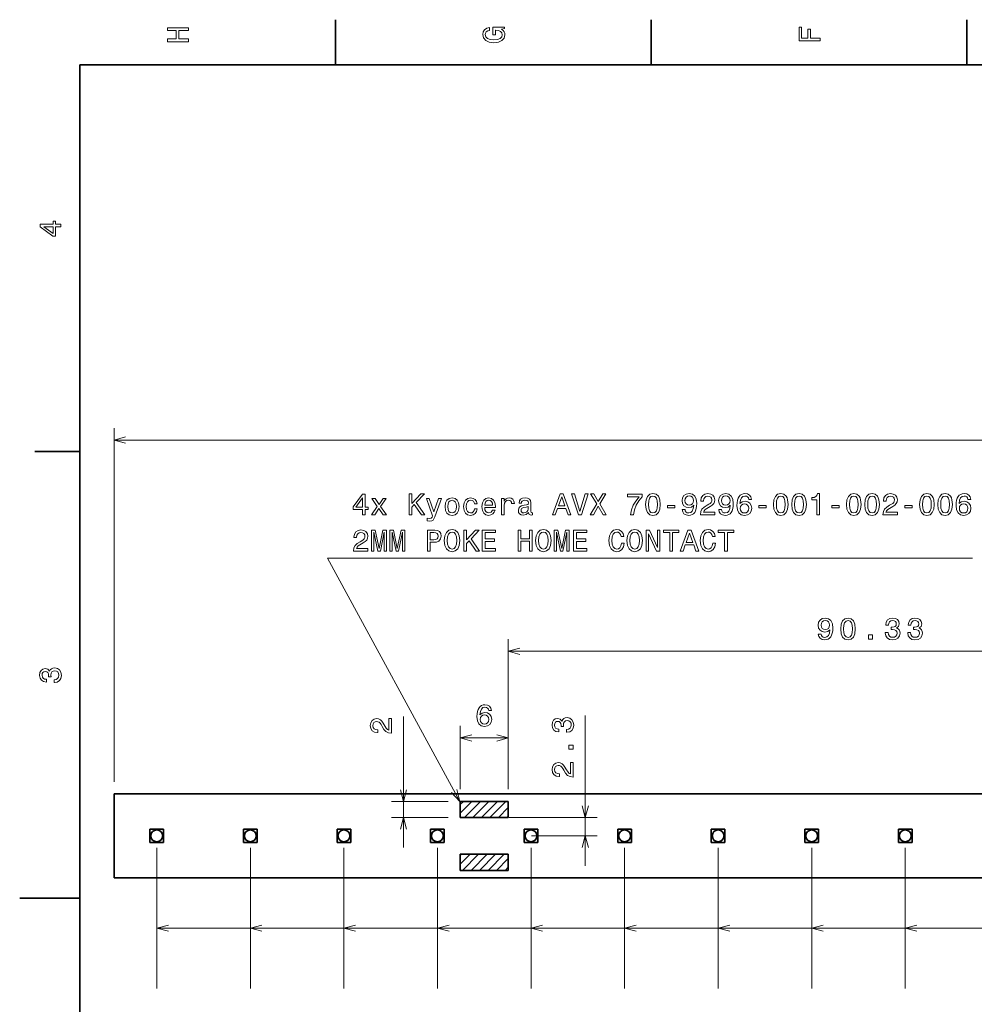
# Model space of a CAD drawing. Extents: x 0 to 420, y 0 to 297.
# Tile 2 of 16: x 0 to 159, y 131 to 294. Entities that reach past the tile are written whole.
import ezdxf

# ---------------------------------------------------------------- set-up
doc = ezdxf.new("R2010")
doc.units = 0

msp = doc.modelspace()

# ---------------------------------------------------------------- linework, layer by layer
at = {"color": 7, "lineweight": 35}
for p, q in [((52.5, 287), (52.5, 294.5)), ((105, 287), (105, 294.5)), ((157.5, 287), (157.5, 294.5)), ((410, 287), (10, 287)), ((10, 287), (10, 10)), ((10, 222.699997), (2.5, 222.699997)), ((387.682922, 165.842682), (15.68292, 165.842682)), ((15.68292, 151.842682), (15.68292, 165.842682)), ((73.239586, 161.909348), (73.239586, 164.576019)), ((73.239586, 164.576019), (81.239586, 164.576019)), ((81.239586, 164.576019), (81.239586, 161.909348)), ((81.239586, 161.909348), (73.239586, 161.909348)), ((21.660254, 159.976013), (23.92692, 159.976013)), ((21.660254, 157.709351), (21.660254, 159.976013)), ((23.92692, 159.976013), (23.92692, 157.709351)), ((37.215813, 159.976013), (39.482483, 159.976013)), ((37.215813, 157.709351), (37.215813, 159.976013)), ((39.482483, 159.976013), (39.482483, 157.709351)), ((52.771374, 159.976013), (55.03804, 159.976013)), ((52.771374, 157.709351), (52.771374, 159.976013)), ((55.03804, 159.976013), (55.03804, 157.709351)), ((68.326935, 159.976013), (70.593597, 159.976013)), ((68.326935, 157.709351), (68.326935, 159.976013)), ((70.593597, 159.976013), (70.593597, 157.709351)), ((83.882492, 159.976013), (86.149162, 159.976013)), ((83.882492, 157.709351), (83.882492, 159.976013)), ((86.149162, 159.976013), (86.149162, 157.709351)), ((99.438057, 159.976013), (101.70472, 159.976013)), ((99.438057, 157.709351), (99.438057, 159.976013)), ((101.70472, 159.976013), (101.70472, 157.709351)), ((114.993614, 159.976013), (117.260284, 159.976013)), ((114.993614, 157.709351), (114.993614, 159.976013)), ((117.260284, 159.976013), (117.260284, 157.709351)), ((130.549164, 159.976013), (132.815857, 159.976013)), ((130.549164, 157.709351), (130.549164, 159.976013)), ((132.815857, 159.976013), (132.815857, 157.709351)), ((146.104736, 159.976013), (148.371399, 159.976013)), ((146.104736, 157.709351), (146.104736, 159.976013)), ((148.371399, 159.976013), (148.371399, 157.709351)), ((23.92692, 157.709351), (21.660254, 157.709351)), ((39.482483, 157.709351), (37.215813, 157.709351)), ((55.03804, 157.709351), (52.771374, 157.709351)), ((70.593597, 157.709351), (68.326935, 157.709351)), ((86.149162, 157.709351), (83.882492, 157.709351)), ((101.70472, 157.709351), (99.438057, 157.709351)), ((117.260284, 157.709351), (114.993614, 157.709351)), ((132.815857, 157.709351), (130.549164, 157.709351)), ((148.371399, 157.709351), (146.104736, 157.709351)), ((81.239586, 155.776016), (73.239586, 155.776016)), ((73.239586, 153.109344), (73.239586, 155.776016)), ((81.239586, 155.776016), (81.239586, 153.109344)), ((73.239586, 153.109344), (81.239586, 153.109344)), ((387.682922, 151.842682), (15.68292, 151.842682)), ((10, 148.5), (0, 148.5))]:
    msp.add_line(p, q, dxfattribs=at)
at = {"color": 7, "lineweight": 13}
for p, q in [((15.68292, 167.842682), (15.68292, 226.621323)), ((15.68292, 224.621323), (387.682922, 224.621323)), ((81.239586, 166.576019), (81.239586, 191.516296)), ((81.239586, 189.516296), (201.682922, 189.516296)), ((63.82045, 156.909348), (63.82045, 178.672287)), ((94.033279, 153.842682), (94.033279, 178.838806)), ((73.239586, 166.576019), (73.239586, 177.115997)), ((81.239586, 166.576019), (81.239586, 177.115997)), ((73.239586, 175.115997), (81.239586, 175.115997)), ((71.239586, 164.576019), (61.82045, 164.576019)), ((73.239586, 162.619629), (75.195969, 164.576019)), ((73.239586, 164.033844), (73.781754, 164.576019)), ((73.943512, 161.909348), (76.610184, 164.576019)), ((75.357727, 161.909348), (78.024399, 164.576019)), ((76.771942, 161.909348), (79.438606, 164.576019)), ((78.186157, 161.909348), (80.852821, 164.576019)), ((79.600372, 161.909348), (81.239586, 163.548569)), ((81.014587, 161.909348), (81.239586, 162.134354)), ((71.239586, 161.909348), (61.82045, 161.909348)), ((81.330467, 161.909348), (96.033279, 161.909348)), ((85.106705, 158.842682), (96.033279, 158.842682)), ((22.793587, 156.842682), (22.793587, 133.489853)), ((38.349148, 156.842682), (38.349148, 133.489853)), ((53.904709, 156.842682), (53.904709, 133.489853)), ((69.460266, 156.842682), (69.460266, 133.489853)), ((73.239586, 154.134354), (74.881248, 155.776016)), ((73.239586, 155.548569), (73.467033, 155.776016)), ((73.628799, 153.109344), (76.295464, 155.776016)), ((75.043015, 153.109344), (77.709679, 155.776016)), ((76.457222, 153.109344), (79.123886, 155.776016)), ((77.871437, 153.109344), (80.538101, 155.776016)), ((85.015823, 156.842682), (85.015823, 133.489853)), ((100.571388, 156.842682), (100.571388, 133.489853)), ((116.126953, 156.842682), (116.126953, 133.489853)), ((131.682495, 156.842682), (131.682495, 133.489853)), ((147.238068, 156.842682), (147.238068, 133.489853)), ((79.285652, 153.109344), (81.239586, 155.063278)), ((80.69986, 153.109344), (81.239586, 153.649078)), ((22.793587, 143.489853), (200.182922, 143.489853)), ((38.349148, 143.489853), (200.182922, 143.489853)), ((53.904709, 143.489853), (200.182922, 143.489853)), ((69.460266, 143.489853), (200.182922, 143.489853)), ((85.015823, 143.489853), (200.182922, 143.489853)), ((100.571388, 143.489853), (200.182922, 143.489853)), ((116.126953, 143.489853), (200.182922, 143.489853)), ((131.682495, 143.489853), (200.182922, 143.489853)), ((147.238068, 143.489853), (200.182922, 143.489853))]:
    msp.add_line(p, q, dxfattribs=at)
for points in [[(28.083214, 290.829987), (28.083214, 291.299011), (26.439121, 291.299011), (26.439121, 292.701019), (28.083214, 292.701019), (28.083214, 293.164978), (24.583214, 293.164978), (24.583214, 292.701019), (26.010447, 292.701019), (26.010447, 291.299011), (24.583214, 291.299011), (24.583214, 290.829987)], [(80.114197, 292.922913), (80.583214, 293.008667), (80.583214, 293.260803), (78.692001, 293.260803), (78.692001, 291.984863), (79.120682, 291.984863), (79.120682, 292.771606), (79.15094, 292.771606), (79.614914, 292.71109), (79.957855, 292.549713), (80.174713, 292.302612), (80.245316, 291.994965), (80.154541, 291.652039), (79.882202, 291.384735), (79.433357, 291.213257), (78.818085, 291.15274), (78.207855, 291.208221), (77.759003, 291.3797), (77.486671, 291.652039), (77.390854, 292.020172), (77.441284, 292.272339), (77.582497, 292.479126), (77.819527, 292.630402), (78.137245, 292.716156), (78.137245, 293.215424), (77.653099, 293.08429), (77.289986, 292.837189), (77.068085, 292.489197), (76.987396, 292.050446), (77.113472, 291.475525), (77.481628, 291.041779), (78.0616, 290.764404), (78.833214, 290.668579), (79.609871, 290.764404), (80.189842, 291.041779), (80.557999, 291.450287), (80.679039, 291.964691), (80.638687, 292.252167), (80.537827, 292.509369), (80.361313, 292.731262)], [(133.083206, 290.966156), (133.083206, 291.43515), (131.474411, 291.43515), (131.474411, 292.907776), (131.055832, 292.907776), (131.055832, 291.43515), (130.006836, 291.43515), (130.006836, 293.245697), (129.583206, 293.245697), (129.583206, 290.966156)], [(6.833213, 260.077362), (6.833213, 260.53125), (5.965778, 260.53125), (5.965778, 261.030548), (5.56232, 261.030548), (5.56232, 260.53125), (3.408862, 260.53125), (3.408862, 260.072327), (5.521974, 258.539185), (5.965778, 258.539185), (5.965778, 260.077362)], [(5.56232, 258.96283), (3.993876, 260.077362), (5.56232, 260.077362)], [(56.994709, 212.210999), (57.448601, 212.210999), (57.448601, 213.07843), (57.94788, 213.07843), (57.94788, 213.481888), (57.448601, 213.481888), (57.448601, 215.635345), (56.989666, 215.635345), (55.456528, 213.522232), (55.456528, 213.07843), (56.994709, 213.07843)], [(55.880157, 213.481888), (56.994709, 215.050339), (56.994709, 213.481888)], [(59.032173, 212.210999), (59.728142, 213.26503), (60.444279, 212.210999), (60.978859, 212.210999), (60.010559, 213.607971), (60.923386, 214.919205), (60.408978, 214.919205), (59.748314, 213.935776), (59.08765, 214.919205), (58.563156, 214.919205), (59.46085, 213.602936), (58.512722, 212.210999)], [(64.731018, 212.210999), (65.195, 212.210999), (65.195, 213.45668), (65.608543, 213.900482), (66.783615, 212.210999), (67.348457, 212.210999), (65.936356, 214.238373), (67.308113, 215.710999), (66.692841, 215.710999), (65.195, 214.092117), (65.195, 215.710999), (64.731018, 215.710999)], [(69.638084, 214.919205), (68.861427, 212.690109), (68.099899, 214.919205), (67.615746, 214.919205), (68.644569, 212.059708), (68.553787, 211.807541), (68.412582, 211.636078), (68.175545, 211.580597), (67.767044, 211.631027), (67.767044, 211.202347), (68.195717, 211.162003), (68.503357, 211.202347), (68.720215, 211.32843), (68.876556, 211.545288), (69.012726, 211.863022), (70.112144, 214.919205)], [(70.722374, 213.562576), (70.80307, 212.947311), (71.035057, 212.493423), (71.403214, 212.210999), (71.897446, 212.115173), (72.386642, 212.210999), (72.754799, 212.488373), (72.986786, 212.942261), (73.072525, 213.562576), (72.986786, 214.177856), (72.754799, 214.636795), (72.386642, 214.914169), (71.897446, 215.01503), (71.403214, 214.914169), (71.035057, 214.631744), (70.80307, 214.177856)], [(71.17627, 213.567627), (71.221657, 214.021515), (71.362869, 214.349335), (71.589813, 214.551056), (71.897446, 214.621658), (72.200043, 214.551056), (72.426987, 214.35437), (72.568199, 214.021515), (72.618629, 213.567627), (72.568199, 213.108688), (72.426987, 212.775833), (72.200043, 212.574112), (71.897446, 212.508545), (71.589813, 212.574112), (71.362869, 212.775833), (71.221657, 213.108688)], [(75.614304, 214.021515), (76.05307, 214.021515), (75.962288, 214.424973), (75.74543, 214.742706), (75.407532, 214.939392), (74.968773, 215.01503), (74.484627, 214.914169), (74.11647, 214.631744), (73.884483, 214.172821), (73.803787, 213.557541), (73.87944, 212.947311), (74.106384, 212.493423), (74.464455, 212.210999), (74.953644, 212.115173), (75.38736, 212.190826), (75.725258, 212.402634), (75.957245, 212.735489), (76.058113, 213.179291), (75.634483, 213.179291), (75.55883, 212.896881), (75.417618, 212.685059), (75.215897, 212.55394), (74.968773, 212.513596), (74.66114, 212.579147), (74.43924, 212.780884), (74.30307, 213.108688), (74.257675, 213.572662), (74.30307, 214.026566), (74.444275, 214.35437), (74.671227, 214.556107), (74.968773, 214.626709), (75.231018, 214.581314), (75.427704, 214.465317), (75.55883, 214.273682)], [(77.313873, 213.436508), (79.089096, 213.436508), (79.094131, 213.64328), (79.013443, 214.223251), (78.791542, 214.656967), (78.438515, 214.919205), (77.969498, 215.01503), (77.510559, 214.914169), (77.157539, 214.631744), (76.930588, 214.172821), (76.849899, 213.567627), (76.925552, 212.947311), (77.152496, 212.493423), (77.500473, 212.210999), (77.954369, 212.115173), (78.34774, 212.18074), (78.670502, 212.352203), (78.907532, 212.624542), (79.043701, 212.987656), (78.604942, 212.987656), (78.51416, 212.785919), (78.383041, 212.634628), (78.009842, 212.513596), (77.722382, 212.569061), (77.505524, 212.745575), (77.364311, 213.033051), (77.313873, 213.421371)], [(77.313873, 213.809708), (77.369354, 214.157684), (77.505524, 214.414886), (77.712296, 214.571228), (77.984627, 214.626709), (78.251915, 214.571228), (78.458687, 214.414886), (78.58477, 214.157684), (78.630157, 213.809708)], [(80.127998, 212.210999), (80.5718, 212.210999), (80.5718, 213.759262), (80.617188, 214.132462), (80.753357, 214.399765), (80.975258, 214.561142), (81.272812, 214.616623), (81.494713, 214.581314), (81.66114, 214.480453), (81.762001, 214.308975), (81.797302, 214.076996), (82.246155, 214.076996), (82.185638, 214.485489), (82.019211, 214.778), (81.741829, 214.954514), (81.363586, 215.01503), (81.106384, 214.974686), (80.884483, 214.873825), (80.687798, 214.702347), (80.531456, 214.470367), (80.531456, 214.919205), (80.127998, 214.919205)], [(84.606384, 212.564026), (84.606384, 212.548889), (84.631599, 212.377426), (84.707245, 212.256393), (85.024971, 212.160568), (85.272087, 212.200912), (85.272087, 212.543854), (85.166183, 212.528717), (85.024971, 212.594284), (84.999756, 212.796021), (84.999756, 214.198029), (84.93924, 214.556107), (84.762726, 214.808258), (84.455086, 214.959564), (84.02137, 215.01503), (83.597733, 214.954514), (83.285057, 214.783051), (83.088371, 214.515747), (83.022812, 214.162735), (83.022812, 214.132462), (83.421219, 214.132462), (83.456528, 214.344284), (83.567474, 214.495575), (83.749031, 214.586365), (84.006241, 214.621658), (84.253357, 214.596451), (84.429871, 214.520798), (84.535774, 214.389679), (84.571075, 214.208115), (84.550903, 213.996307), (84.470215, 213.890396), (84.268486, 213.839966), (83.890244, 213.799622), (83.456528, 213.708832), (83.148888, 213.547455), (82.967331, 213.295288), (82.911858, 212.922089), (82.962288, 212.589233), (83.118629, 212.342117), (83.370789, 212.185776), (83.718773, 212.13031), (84.18779, 212.236221)], [(88.580444, 212.210999), (89.044418, 212.210999), (89.412575, 213.239822), (90.809555, 213.239822), (91.177704, 212.210999), (91.651764, 212.210999), (90.370789, 215.716049), (89.856384, 215.716049)], [(89.573959, 213.668488), (90.113586, 215.211716), (90.653214, 213.668488)], [(94.02713, 215.716049), (93.149612, 212.735489), (92.246872, 215.716049), (91.767761, 215.716049), (92.897446, 212.210999), (93.401764, 212.210999), (94.506241, 215.716049)], [(94.849174, 212.210999), (95.378708, 212.210999), (96.180588, 213.628143), (96.997589, 212.210999), (97.532166, 212.210999), (96.43779, 214.011429), (97.4767, 215.716049), (96.967331, 215.716049), (96.195717, 214.419937), (95.439232, 215.716049), (94.909691, 215.716049), (95.943558, 214.006393)], [(101.556664, 212.210999), (102.066032, 212.210999), (102.232452, 213.043137), (102.524963, 213.819794), (102.938507, 214.54097), (103.478134, 215.216766), (103.478134, 215.635345), (101.07756, 215.635345), (101.07756, 215.176422), (102.993988, 215.176422), (102.439224, 214.495575), (102.020645, 213.784485), (101.728134, 213.028)], [(104.078278, 213.920654), (104.153931, 213.12886), (104.390961, 212.564026), (104.769196, 212.221085), (105.293701, 212.110138), (105.813148, 212.221085), (106.191391, 212.564026), (106.423378, 213.12886), (106.504074, 213.920654), (106.423378, 214.707397), (106.32756, 215.020081), (106.191391, 215.277283), (105.813148, 215.620224), (105.293701, 215.736221), (104.769196, 215.620224), (104.390961, 215.272232), (104.153931, 214.707397)], [(104.562424, 213.920654), (104.602776, 214.530884), (104.728851, 214.96965), (104.955795, 215.226852), (105.293701, 215.317627), (105.626549, 215.226852), (105.853493, 214.96965), (105.979576, 214.530884), (106.01992, 213.920654), (105.979576, 213.305374), (105.853493, 212.866623), (105.626549, 212.609421), (105.293701, 212.523682), (104.955795, 212.609421), (104.728851, 212.866623), (104.602776, 213.305374)], [(110.155365, 213.07843), (110.231018, 212.680023), (110.447876, 212.372375), (110.790817, 212.18074), (111.244705, 212.110138), (111.542252, 212.145432), (111.80954, 212.236221), (112.036484, 212.392548), (112.228134, 212.614456), (112.379425, 212.89183), (112.490379, 213.234772), (112.555939, 213.628143), (112.581161, 214.082031), (112.495422, 214.793137), (112.248306, 215.312576), (111.854935, 215.625259), (111.315308, 215.736221), (110.821075, 215.645432), (110.447876, 215.403366), (110.205795, 215.030167), (110.125107, 214.561142), (110.205795, 214.076996), (110.442825, 213.708832), (110.795853, 213.476852), (111.244705, 213.401199), (111.718765, 213.497025), (112.076836, 213.789536), (111.99614, 213.229736), (111.834763, 212.831314), (111.587646, 212.594284), (111.249741, 212.518631), (110.987503, 212.55394), (110.795853, 212.664886), (110.669769, 212.8414), (110.619339, 213.07843)], [(110.614304, 214.566193), (110.664734, 214.87886), (110.805939, 215.125977), (111.027847, 215.282318), (111.315308, 215.337799), (111.612854, 215.282318), (111.839798, 215.125977), (111.981018, 214.883911), (112.036484, 214.571228), (111.981018, 214.25351), (111.839798, 214.016479), (111.607819, 213.870224), (111.300179, 213.819794), (111.022797, 213.870224), (110.805939, 214.016479), (110.664734, 214.248459)], [(113.171219, 212.210999), (115.576836, 212.210999), (115.576836, 212.644714), (113.675537, 212.644714), (113.781448, 212.881744), (113.962997, 213.07843), (114.522797, 213.436508), (114.820351, 213.587799), (115.153198, 213.804657), (115.390236, 214.056824), (115.526398, 214.35437), (115.576836, 214.692261), (115.491104, 215.115891), (115.254066, 215.448746), (114.890961, 215.660568), (114.421936, 215.736221), (113.93779, 215.650482), (113.569626, 215.413452), (113.332596, 215.035202), (113.251907, 214.535919), (113.251907, 214.465317), (113.710846, 214.465317), (113.710846, 214.505661), (113.756226, 214.848602), (113.892395, 215.100769), (114.109253, 215.262146), (114.396721, 215.317627), (114.689224, 215.267197), (114.906082, 215.141113), (115.047295, 214.944427), (115.097733, 214.697311), (115.062424, 214.465317), (114.966599, 214.268631), (114.805222, 214.097168), (114.583313, 213.945862), (114.285767, 213.784485), (113.791534, 213.471802), (113.44355, 213.138947), (113.236778, 212.735489), (113.171219, 212.226135)], [(116.227409, 213.07843), (116.303055, 212.680023), (116.519913, 212.372375), (116.862854, 212.18074), (117.316742, 212.110138), (117.614296, 212.145432), (117.881592, 212.236221), (118.108536, 212.392548), (118.300171, 212.614456), (118.451477, 212.89183), (118.562424, 213.234772), (118.627991, 213.628143), (118.653198, 214.082031), (118.567467, 214.793137), (118.320351, 215.312576), (117.926979, 215.625259), (117.387352, 215.736221), (116.893112, 215.645432), (116.519913, 215.403366), (116.277847, 215.030167), (116.197151, 214.561142), (116.277847, 214.076996), (116.514877, 213.708832), (116.867905, 213.476852), (117.316742, 213.401199), (117.79081, 213.497025), (118.14888, 213.789536), (118.068192, 213.229736), (117.906799, 212.831314), (117.659683, 212.594284), (117.321793, 212.518631), (117.05954, 212.55394), (116.867905, 212.664886), (116.741821, 212.8414), (116.691391, 213.07843)], [(116.68634, 214.566193), (116.736771, 214.87886), (116.877991, 215.125977), (117.099884, 215.282318), (117.387352, 215.337799), (117.684906, 215.282318), (117.91185, 215.125977), (118.053055, 214.883911), (118.108536, 214.571228), (118.053055, 214.25351), (117.91185, 214.016479), (117.679855, 213.870224), (117.372223, 213.819794), (117.094849, 213.870224), (116.877991, 214.016479), (116.736771, 214.248459)], [(121.684189, 214.767914), (121.588364, 215.176422), (121.366455, 215.479004), (121.023514, 215.670654), (120.579712, 215.736221), (120.282166, 215.700912), (120.024963, 215.605087), (119.798019, 215.448746), (119.606369, 215.226852), (119.455078, 214.949478), (119.344116, 214.611572), (119.273514, 214.213165), (119.253342, 213.764313), (119.33403, 213.048172), (119.581161, 212.528717), (119.979568, 212.216049), (120.524246, 212.110138), (121.013428, 212.200912), (121.386627, 212.437943), (121.628708, 212.811142), (121.714447, 213.285202), (121.628708, 213.764313), (121.396713, 214.132462), (121.038651, 214.364456), (120.594849, 214.445145), (120.115738, 214.344284), (119.757675, 214.056824), (119.833313, 214.611572), (119.994705, 215.009995), (120.241821, 215.247025), (120.584763, 215.327713), (120.836914, 215.287369), (121.028564, 215.181458), (121.154648, 215.004944), (121.2202, 214.767914)], [(125.330444, 213.920654), (125.406082, 213.12886), (125.643112, 212.564026), (126.021362, 212.221085), (126.545853, 212.110138), (127.065308, 212.221085), (127.443542, 212.564026), (127.675537, 213.12886), (127.756226, 213.920654), (127.675537, 214.707397), (127.579712, 215.020081), (127.443542, 215.277283), (127.065308, 215.620224), (126.545853, 215.736221), (126.021362, 215.620224), (125.643112, 215.272232), (125.406082, 214.707397)], [(125.81459, 213.920654), (125.854935, 214.530884), (125.981018, 214.96965), (126.207962, 215.226852), (126.545853, 215.317627), (126.878708, 215.226852), (127.105652, 214.96965), (127.231735, 214.530884), (127.272079, 213.920654), (127.231735, 213.305374), (127.105652, 212.866623), (126.878708, 212.609421), (126.545853, 212.523682), (126.207962, 212.609421), (125.981018, 212.866623), (125.854935, 213.305374)], [(128.36647, 213.920654), (128.442108, 213.12886), (128.679138, 212.564026), (129.057388, 212.221085), (129.581879, 212.110138), (130.101334, 212.221085), (130.479568, 212.564026), (130.711563, 213.12886), (130.792252, 213.920654), (130.711563, 214.707397), (130.615738, 215.020081), (130.479568, 215.277283), (130.101334, 215.620224), (129.581879, 215.736221), (129.057388, 215.620224), (128.679138, 215.272232), (128.442108, 214.707397)], [(128.850616, 213.920654), (128.890961, 214.530884), (129.017044, 214.96965), (129.243988, 215.226852), (129.581879, 215.317627), (129.914734, 215.226852), (130.141678, 214.96965), (130.267761, 214.530884), (130.308105, 213.920654), (130.267761, 213.305374), (130.141678, 212.866623), (129.914734, 212.609421), (129.581879, 212.523682), (129.243988, 212.609421), (129.017044, 212.866623), (128.890961, 213.305374)], [(132.52713, 212.210999), (132.986069, 212.210999), (132.986069, 215.736221), (132.643127, 215.736221), (132.552338, 215.428574), (132.370789, 215.221802), (132.093414, 215.100769), (131.710129, 215.060425), (131.710129, 214.702347), (132.52713, 214.702347)], [(137.474548, 213.920654), (137.550186, 213.12886), (137.787216, 212.564026), (138.165466, 212.221085), (138.689957, 212.110138), (139.209412, 212.221085), (139.587646, 212.564026), (139.819641, 213.12886), (139.90033, 213.920654), (139.819641, 214.707397), (139.723816, 215.020081), (139.587646, 215.277283), (139.209412, 215.620224), (138.689957, 215.736221), (138.165466, 215.620224), (137.787216, 215.272232), (137.550186, 214.707397)], [(137.958694, 213.920654), (137.999039, 214.530884), (138.125122, 214.96965), (138.352066, 215.226852), (138.689957, 215.317627), (139.022812, 215.226852), (139.249756, 214.96965), (139.375839, 214.530884), (139.416183, 213.920654), (139.375839, 213.305374), (139.249756, 212.866623), (139.022812, 212.609421), (138.689957, 212.523682), (138.352066, 212.609421), (138.125122, 212.866623), (137.999039, 213.305374)], [(140.510574, 213.920654), (140.586212, 213.12886), (140.823242, 212.564026), (141.201492, 212.221085), (141.725983, 212.110138), (142.245438, 212.221085), (142.623672, 212.564026), (142.855667, 213.12886), (142.936356, 213.920654), (142.855667, 214.707397), (142.759842, 215.020081), (142.623672, 215.277283), (142.245438, 215.620224), (141.725983, 215.736221), (141.201492, 215.620224), (140.823242, 215.272232), (140.586212, 214.707397)], [(140.99472, 213.920654), (141.035065, 214.530884), (141.161148, 214.96965), (141.388092, 215.226852), (141.725983, 215.317627), (142.058838, 215.226852), (142.285782, 214.96965), (142.411865, 214.530884), (142.452209, 213.920654), (142.411865, 213.305374), (142.285782, 212.866623), (142.058838, 212.609421), (141.725983, 212.523682), (141.388092, 212.609421), (141.161148, 212.866623), (141.035065, 213.305374)], [(143.531464, 212.210999), (145.937088, 212.210999), (145.937088, 212.644714), (144.035782, 212.644714), (144.141693, 212.881744), (144.323257, 213.07843), (144.883041, 213.436508), (145.180603, 213.587799), (145.513458, 213.804657), (145.750488, 214.056824), (145.886658, 214.35437), (145.937088, 214.692261), (145.851349, 215.115891), (145.614319, 215.448746), (145.251205, 215.660568), (144.782181, 215.736221), (144.298035, 215.650482), (143.929886, 215.413452), (143.692841, 215.035202), (143.612152, 214.535919), (143.612152, 214.465317), (144.071091, 214.465317), (144.071091, 214.505661), (144.11647, 214.848602), (144.25264, 215.100769), (144.469498, 215.262146), (144.756973, 215.317627), (145.049469, 215.267197), (145.266327, 215.141113), (145.407547, 214.944427), (145.457977, 214.697311), (145.422668, 214.465317), (145.326859, 214.268631), (145.165466, 214.097168), (144.943573, 213.945862), (144.646011, 213.784485), (144.151779, 213.471802), (143.803802, 213.138947), (143.597031, 212.735489), (143.531464, 212.226135)], [(149.618652, 213.920654), (149.69429, 213.12886), (149.93132, 212.564026), (150.30957, 212.221085), (150.834061, 212.110138), (151.353516, 212.221085), (151.73175, 212.564026), (151.963745, 213.12886), (152.044434, 213.920654), (151.963745, 214.707397), (151.86792, 215.020081), (151.73175, 215.277283), (151.353516, 215.620224), (150.834061, 215.736221), (150.30957, 215.620224), (149.93132, 215.272232), (149.69429, 214.707397)], [(150.102798, 213.920654), (150.143143, 214.530884), (150.269226, 214.96965), (150.49617, 215.226852), (150.834061, 215.317627), (151.166916, 215.226852), (151.39386, 214.96965), (151.519943, 214.530884), (151.560287, 213.920654), (151.519943, 213.305374), (151.39386, 212.866623), (151.166916, 212.609421), (150.834061, 212.523682), (150.49617, 212.609421), (150.269226, 212.866623), (150.143143, 213.305374)], [(152.654678, 213.920654), (152.730316, 213.12886), (152.967346, 212.564026), (153.345596, 212.221085), (153.870087, 212.110138), (154.389542, 212.221085), (154.767776, 212.564026), (154.999771, 213.12886), (155.08046, 213.920654), (154.999771, 214.707397), (154.903946, 215.020081), (154.767776, 215.277283), (154.389542, 215.620224), (153.870087, 215.736221), (153.345596, 215.620224), (152.967346, 215.272232), (152.730316, 214.707397)], [(153.138824, 213.920654), (153.179169, 214.530884), (153.305252, 214.96965), (153.532196, 215.226852), (153.870087, 215.317627), (154.202942, 215.226852), (154.429886, 214.96965), (154.555969, 214.530884), (154.596313, 213.920654), (154.555969, 213.305374), (154.429886, 212.866623), (154.202942, 212.609421), (153.870087, 212.523682), (153.532196, 212.609421), (153.305252, 212.866623), (153.179169, 213.305374)], [(158.116486, 214.767914), (158.020676, 215.176422), (157.798767, 215.479004), (157.455826, 215.670654), (157.012024, 215.736221), (156.714478, 215.700912), (156.457275, 215.605087), (156.230316, 215.448746), (156.038681, 215.226852), (155.88739, 214.949478), (155.776428, 214.611572), (155.705826, 214.213165), (155.685654, 213.764313), (155.766342, 213.048172), (156.013458, 212.528717), (156.41188, 212.216049), (156.956543, 212.110138), (157.44574, 212.200912), (157.818939, 212.437943), (158.06102, 212.811142), (158.146744, 213.285202), (158.06102, 213.764313), (157.829025, 214.132462), (157.470963, 214.364456), (157.027145, 214.445145), (156.54805, 214.344284), (156.189972, 214.056824), (156.265625, 214.611572), (156.427002, 215.009995), (156.674133, 215.247025), (157.017059, 215.327713), (157.269226, 215.287369), (157.460876, 215.181458), (157.586945, 215.004944), (157.652512, 214.767914)], [(84.555954, 213.159119), (84.49543, 212.896881), (84.334045, 212.695145), (84.091972, 212.564026), (83.794418, 212.518631), (83.602783, 212.543854), (83.466614, 212.624542), (83.380875, 212.765747), (83.355659, 212.962433), (83.375839, 213.138947), (83.456528, 213.26503), (83.779297, 213.40625), (84.18779, 213.466766), (84.555954, 213.587799)], [(107.719482, 213.365891), (108.939949, 213.365891), (108.939949, 213.764313), (107.719482, 213.764313)], [(121.22525, 213.280167), (121.169769, 212.962433), (121.028564, 212.720367), (120.80162, 212.558975), (120.519196, 212.508545), (120.221649, 212.558975), (119.994705, 212.715317), (119.84845, 212.957397), (119.803055, 213.275116), (119.853485, 213.587799), (119.994705, 213.824829), (120.226685, 213.976135), (120.539368, 214.031601), (120.811707, 213.976135), (121.028564, 213.82988), (121.169769, 213.59285)], [(122.899597, 213.365891), (124.120056, 213.365891), (124.120056, 213.764313), (122.899597, 213.764313)], [(135.043701, 213.365891), (136.26416, 213.365891), (136.26416, 213.764313), (135.043701, 213.764313)], [(147.187805, 213.365891), (148.408264, 213.365891), (148.408264, 213.764313), (147.187805, 213.764313)], [(157.657562, 213.280167), (157.602081, 212.962433), (157.460876, 212.720367), (157.233932, 212.558975), (156.951508, 212.508545), (156.653961, 212.558975), (156.427002, 212.715317), (156.280762, 212.957397), (156.235367, 213.275116), (156.285797, 213.587799), (156.427002, 213.824829), (156.658997, 213.976135), (156.97168, 214.031601), (157.244019, 213.976135), (157.460876, 213.82988), (157.602081, 213.59285)], [(55.486786, 206.164169), (57.892406, 206.164169), (57.892406, 206.597885), (55.991108, 206.597885), (56.097015, 206.834915), (56.278572, 207.031601), (56.838371, 207.389679), (57.135921, 207.54097), (57.468773, 207.757828), (57.705807, 208.009995), (57.841972, 208.307541), (57.892406, 208.645432), (57.806671, 209.069061), (57.569637, 209.401917), (57.206528, 209.613739), (56.737507, 209.689392), (56.253357, 209.603653), (55.885201, 209.366623), (55.64817, 208.988373), (55.567478, 208.48909), (55.567478, 208.418488), (56.026413, 208.418488), (56.026413, 208.458832), (56.0718, 208.801773), (56.207966, 209.05394), (56.424828, 209.215317), (56.712292, 209.270798), (57.004799, 209.220367), (57.221657, 209.094284), (57.362865, 208.897598), (57.4133, 208.650482), (57.377995, 208.418488), (57.282173, 208.221802), (57.120792, 208.050339), (56.898888, 207.899033), (56.601337, 207.737656), (56.107101, 207.424973), (55.759121, 207.092117), (55.552349, 206.68866), (55.486786, 206.179306)], [(58.49255, 206.164169), (58.880878, 206.164169), (58.880878, 209.3414), (59.536499, 206.164169), (59.970215, 206.164169), (60.620792, 209.3414), (60.620792, 206.164169), (61.014164, 206.164169), (61.014164, 209.664169), (60.398888, 209.664169), (59.753357, 206.577713), (59.112865, 209.664169), (58.49255, 209.664169)], [(61.528572, 206.164169), (61.916901, 206.164169), (61.916901, 209.3414), (62.572521, 206.164169), (63.006237, 206.164169), (63.656815, 209.3414), (63.656815, 206.164169), (64.050186, 206.164169), (64.050186, 209.664169), (63.434914, 209.664169), (62.789379, 206.577713), (62.148888, 209.664169), (61.528572, 209.664169)], [(67.797302, 206.164169), (68.261284, 206.164169), (68.261284, 207.64183), (68.775688, 207.64183), (69.295143, 207.667053), (69.708687, 207.843567), (69.975983, 208.186508), (70.066757, 208.655518), (69.996155, 209.089249), (69.794426, 209.406967), (69.461571, 209.598602), (69.007675, 209.664169), (67.797302, 209.664169)], [(70.601341, 207.914169), (70.692116, 207.127426), (70.954369, 206.547455), (71.362869, 206.189392), (71.897446, 206.068344), (72.426987, 206.189392), (72.84053, 206.547455), (73.097733, 207.127426), (73.193558, 207.914169), (73.097733, 208.695877), (72.986786, 209.013596), (72.84053, 209.275848), (72.426987, 209.633911), (72.174828, 209.724686), (71.897446, 209.759995), (71.357826, 209.633911), (70.949326, 209.280884), (70.692116, 208.700912)], [(73.839096, 206.164169), (74.30307, 206.164169), (74.30307, 207.409851), (74.716614, 207.853653), (75.891685, 206.164169), (76.456528, 206.164169), (75.044418, 208.191544), (76.416183, 209.664169), (75.800903, 209.664169), (74.30307, 208.045288), (74.30307, 209.664169), (73.839096, 209.664169)], [(76.910416, 206.164169), (79.12944, 206.164169), (79.12944, 206.587799), (77.374397, 206.587799), (77.374397, 207.772964), (78.937798, 207.772964), (78.937798, 208.191544), (77.374397, 208.191544), (77.374397, 209.24054), (79.089096, 209.24054), (79.089096, 209.664169), (76.910416, 209.664169)], [(82.871513, 206.164169), (83.34053, 206.164169), (83.34053, 207.808258), (84.742554, 207.808258), (84.742554, 206.164169), (85.206528, 206.164169), (85.206528, 209.664169), (84.742554, 209.664169), (84.742554, 208.236938), (83.34053, 208.236938), (83.34053, 209.664169), (82.871513, 209.664169)], [(85.781456, 207.914169), (85.872231, 207.127426), (86.134476, 206.547455), (86.542984, 206.189392), (87.07756, 206.068344), (87.607101, 206.189392), (88.020645, 206.547455), (88.277847, 207.127426), (88.373672, 207.914169), (88.277847, 208.695877), (88.166901, 209.013596), (88.020645, 209.275848), (87.607101, 209.633911), (87.354935, 209.724686), (87.07756, 209.759995), (86.537933, 209.633911), (86.12944, 209.280884), (85.872231, 208.700912)], [(88.852783, 206.164169), (89.241104, 206.164169), (89.241104, 209.3414), (89.896729, 206.164169), (90.330444, 206.164169), (90.981018, 209.3414), (90.981018, 206.164169), (91.37439, 206.164169), (91.37439, 209.664169), (90.759117, 209.664169), (90.113586, 206.577713), (89.473099, 209.664169), (88.852783, 209.664169)], [(92.09053, 206.164169), (94.309555, 206.164169), (94.309555, 206.587799), (92.554504, 206.587799), (92.554504, 207.772964), (94.117905, 207.772964), (94.117905, 208.191544), (92.554504, 208.191544), (92.554504, 209.24054), (94.269203, 209.24054), (94.269203, 209.664169), (92.09053, 209.664169)], [(100.038651, 207.465317), (99.93779, 207.041687), (99.771362, 206.73909), (99.539375, 206.55249), (99.267044, 206.491974), (98.939232, 206.582764), (98.682022, 206.855087), (98.510559, 207.298889), (98.455078, 207.914169), (98.510559, 208.524399), (98.676987, 208.973251), (98.934189, 209.245575), (99.267044, 209.3414), (99.509117, 209.29097), (99.715889, 209.149765), (99.877274, 208.922821), (99.98822, 208.610138), (100.467331, 208.610138), (100.316032, 209.089249), (100.053787, 209.452347), (99.695709, 209.679306), (99.267044, 209.759995), (98.73246, 209.633911), (98.323959, 209.280884), (98.061707, 208.700912), (97.970932, 207.914169), (98.061707, 207.127426), (98.323959, 206.547455), (98.73246, 206.189392), (99.267044, 206.068344), (99.736061, 206.164169), (100.114304, 206.431458), (100.381592, 206.870224), (100.522804, 207.465317)], [(100.961563, 207.914169), (101.052338, 207.127426), (101.31459, 206.547455), (101.723091, 206.189392), (102.257675, 206.068344), (102.787216, 206.189392), (103.20076, 206.547455), (103.457962, 207.127426), (103.553787, 207.914169), (103.457962, 208.695877), (103.347015, 209.013596), (103.20076, 209.275848), (102.787216, 209.633911), (102.535049, 209.724686), (102.257675, 209.759995), (101.718048, 209.633911), (101.309547, 209.280884), (101.052338, 208.700912)], [(104.143845, 206.164169), (104.562424, 206.164169), (104.562424, 209.033768), (105.903931, 206.164169), (106.44355, 206.164169), (106.44355, 209.664169), (106.01992, 209.664169), (106.01992, 206.794571), (104.69355, 209.664169), (104.143845, 209.664169)], [(108.097733, 206.164169), (108.561707, 206.164169), (108.561707, 209.24054), (109.620789, 209.24054), (109.620789, 209.664169), (107.033607, 209.664169), (107.033607, 209.24054), (108.097733, 209.24054)], [(109.832596, 206.164169), (110.296577, 206.164169), (110.664734, 207.192993), (112.061707, 207.192993), (112.429863, 206.164169), (112.903923, 206.164169), (111.62294, 209.66922), (111.108536, 209.66922)], [(115.218765, 207.465317), (115.117905, 207.041687), (114.951477, 206.73909), (114.719482, 206.55249), (114.447151, 206.491974), (114.119339, 206.582764), (113.862137, 206.855087), (113.690666, 207.298889), (113.635193, 207.914169), (113.690666, 208.524399), (113.857094, 208.973251), (114.114304, 209.245575), (114.447151, 209.3414), (114.689224, 209.29097), (114.895996, 209.149765), (115.057381, 208.922821), (115.168335, 208.610138), (115.647438, 208.610138), (115.49614, 209.089249), (115.233894, 209.452347), (114.875824, 209.679306), (114.447151, 209.759995), (113.912567, 209.633911), (113.504066, 209.280884), (113.241821, 208.700912), (113.151047, 207.914169), (113.241821, 207.127426), (113.504066, 206.547455), (113.912567, 206.189392), (114.447151, 206.068344), (114.916168, 206.164169), (115.294418, 206.431458), (115.561707, 206.870224), (115.702911, 207.465317)], [(117.205795, 206.164169), (117.669769, 206.164169), (117.669769, 209.24054), (118.728851, 209.24054), (118.728851, 209.664169), (116.141678, 209.664169), (116.141678, 209.24054), (117.205795, 209.24054)], [(68.881599, 209.235489), (69.184189, 209.205231), (69.406097, 209.109421), (69.537216, 208.932907), (69.582611, 208.655518), (69.532173, 208.363022), (69.396011, 208.186508), (69.164017, 208.095718), (68.846298, 208.070511), (68.261284, 208.070511), (68.261284, 209.235489)], [(71.085487, 207.914169), (71.140961, 208.524399), (71.307388, 208.973251), (71.564598, 209.245575), (71.897446, 209.3414), (72.225258, 209.245575), (72.482468, 208.968201), (72.648888, 208.519363), (72.709412, 207.914169), (72.648888, 207.30394), (72.482468, 206.855087), (72.225258, 206.582764), (71.897446, 206.491974), (71.564598, 206.582764), (71.307388, 206.855087), (71.140961, 207.298889)], [(86.265602, 207.914169), (86.321075, 208.524399), (86.487503, 208.973251), (86.744705, 209.245575), (87.07756, 209.3414), (87.405373, 209.245575), (87.662582, 208.968201), (87.829002, 208.519363), (87.889526, 207.914169), (87.829002, 207.30394), (87.662582, 206.855087), (87.405373, 206.582764), (87.07756, 206.491974), (86.744705, 206.582764), (86.487503, 206.855087), (86.321075, 207.298889)], [(101.445709, 207.914169), (101.50119, 208.524399), (101.667618, 208.973251), (101.92482, 209.245575), (102.257675, 209.3414), (102.58548, 209.245575), (102.84269, 208.968201), (103.009109, 208.519363), (103.069633, 207.914169), (103.009109, 207.30394), (102.84269, 206.855087), (102.58548, 206.582764), (102.257675, 206.491974), (101.92482, 206.582764), (101.667618, 206.855087), (101.50119, 207.298889)], [(110.826111, 207.621658), (111.365738, 209.164886), (111.905365, 207.621658)], [(132.778839, 192.383743), (132.854462, 191.985321), (133.07135, 191.677689), (133.414276, 191.486053), (133.868164, 191.415436), (134.16571, 191.450745), (134.433014, 191.541519), (134.659943, 191.697861), (134.851593, 191.919769), (135.002899, 192.197144), (135.113831, 192.540085), (135.179413, 192.933456), (135.20462, 193.387344), (135.118896, 194.098434), (134.871765, 194.617889), (134.478394, 194.930573), (133.938782, 195.041519), (133.444519, 194.950745), (133.07135, 194.708664), (132.829254, 194.33548), (132.748566, 193.866455), (132.829254, 193.382294), (133.066284, 193.014145), (133.419312, 192.782166), (133.868164, 192.706512), (134.342224, 192.802338), (134.700287, 193.094833), (134.619598, 192.535034), (134.458221, 192.136627), (134.21109, 191.899597), (133.873199, 191.823944), (133.610962, 191.859253), (133.419312, 191.9702), (133.293243, 192.146713), (133.242798, 192.383743)], [(136.509796, 193.225952), (136.585449, 192.434174), (136.822479, 191.869324), (137.200745, 191.526398), (137.72522, 191.415436), (138.24469, 191.526398), (138.622925, 191.869324), (138.854919, 192.434174), (138.935608, 193.225952), (138.854919, 194.012695), (138.759094, 194.325378), (138.622925, 194.582581), (138.24469, 194.925537), (137.72522, 195.041519), (137.200745, 194.925537), (136.822479, 194.577545), (136.585449, 194.012695)], [(143.926392, 192.615723), (143.926392, 192.580429), (144.00708, 192.096283), (144.24411, 191.733154), (144.61731, 191.501175), (145.111542, 191.415436), (145.636047, 191.501175), (146.029419, 191.723083), (146.281555, 192.076111), (146.372345, 192.529999), (146.332001, 192.827545), (146.221039, 193.069611), (146.03949, 193.256226), (145.797424, 193.392395), (146.125214, 193.664719), (146.241211, 194.098434), (146.165558, 194.491806), (145.9487, 194.789368), (145.595673, 194.975952), (145.111542, 195.041519), (144.657654, 194.960831), (144.309662, 194.738922), (144.082733, 194.385895), (144.00708, 193.916885), (144.00708, 193.881577), (144.455902, 193.881577), (144.496277, 194.204346), (144.62738, 194.43634), (144.839203, 194.577545), (145.136749, 194.627975), (145.398987, 194.587631), (145.590637, 194.48172), (145.706635, 194.310257), (145.752014, 194.078262), (145.706635, 193.831146), (145.585602, 193.664719), (145.373779, 193.563858), (145.086334, 193.5336), (144.889648, 193.538635), (144.889648, 193.140228), (145.136749, 193.150314), (145.454468, 193.104919), (145.691498, 192.983887), (145.832733, 192.787201), (145.883148, 192.529999), (145.827667, 192.237488), (145.681427, 192.02063), (145.449432, 191.88446), (145.141785, 191.839081), (144.824066, 191.889496), (144.592072, 192.040802), (144.445831, 192.282867), (144.39035, 192.615723)], [(147.662415, 192.615723), (147.662415, 192.580429), (147.743103, 192.096283), (147.980133, 191.733154), (148.353333, 191.501175), (148.847565, 191.415436), (149.37207, 191.501175), (149.765442, 191.723083), (150.017578, 192.076111), (150.108368, 192.529999), (150.068024, 192.827545), (149.957062, 193.069611), (149.775513, 193.256226), (149.533447, 193.392395), (149.861237, 193.664719), (149.977234, 194.098434), (149.901581, 194.491806), (149.684723, 194.789368), (149.331696, 194.975952), (148.847565, 195.041519), (148.393677, 194.960831), (148.045685, 194.738922), (147.818756, 194.385895), (147.743103, 193.916885), (147.743103, 193.881577), (148.191925, 193.881577), (148.2323, 194.204346), (148.363403, 194.43634), (148.575226, 194.577545), (148.872772, 194.627975), (149.13501, 194.587631), (149.32666, 194.48172), (149.442657, 194.310257), (149.488037, 194.078262), (149.442657, 193.831146), (149.321625, 193.664719), (149.109802, 193.563858), (148.822357, 193.5336), (148.625671, 193.538635), (148.625671, 193.140228), (148.872772, 193.150314), (149.190491, 193.104919), (149.427521, 192.983887), (149.568756, 192.787201), (149.619171, 192.529999), (149.56369, 192.237488), (149.41745, 192.02063), (149.185455, 191.88446), (148.877808, 191.839081), (148.560089, 191.889496), (148.328094, 192.040802), (148.181854, 192.282867), (148.126373, 192.615723)], [(133.237762, 193.87149), (133.288208, 194.184174), (133.429413, 194.43129), (133.651306, 194.587631), (133.938782, 194.643097), (134.236328, 194.587631), (134.463257, 194.43129), (134.604462, 194.189209), (134.659943, 193.876526), (134.604462, 193.558807), (134.463257, 193.321777), (134.231293, 193.175537), (133.923645, 193.125092), (133.646271, 193.175537), (133.429413, 193.321777), (133.288208, 193.553772)], [(136.993958, 193.225952), (137.034302, 193.836182), (137.16037, 194.274948), (137.387329, 194.532166), (137.72522, 194.622925), (138.058075, 194.532166), (138.285034, 194.274948), (138.411102, 193.836182), (138.451447, 193.225952), (138.411102, 192.610687), (138.285034, 192.171921), (138.058075, 191.914719), (137.72522, 191.828979), (137.387329, 191.914719), (137.16037, 192.171921), (137.034302, 192.610687)], [(141.113281, 191.516296), (141.809235, 191.516296), (141.809235, 192.267746), (141.113281, 192.267746)], [(5.733789, 184.329117), (5.769093, 184.329117), (6.253242, 184.409805), (6.616354, 184.646835), (6.848343, 185.020035), (6.934078, 185.514282), (6.848343, 186.038773), (6.626441, 186.432144), (6.273415, 186.684311), (5.819525, 186.775085), (5.521974, 186.734741), (5.2799, 186.623795), (5.0933, 186.44223), (4.957133, 186.20015), (4.684798, 186.527969), (4.251081, 186.643967), (3.857709, 186.568314), (3.560158, 186.351456), (3.373559, 185.998428), (3.307997, 185.514282), (3.388689, 185.060394), (3.610591, 184.712402), (3.963617, 184.485458), (4.432637, 184.409805), (4.467939, 184.409805), (4.467939, 184.858658), (4.145173, 184.899002), (3.913184, 185.030121), (3.771974, 185.241943), (3.721542, 185.53949), (3.761888, 185.801743), (3.867795, 185.993378), (4.039265, 186.109375), (4.271254, 186.15477), (4.518372, 186.109375), (4.684798, 185.988342), (4.785663, 185.77652), (4.815922, 185.489059), (4.810879, 185.292374), (5.209294, 185.292374), (5.199208, 185.53949), (5.244596, 185.857224), (5.365634, 186.094254), (5.56232, 186.235458), (5.819525, 186.285889), (6.112032, 186.230423), (6.328891, 186.084167), (6.465058, 185.852173), (6.510447, 185.54454), (6.460014, 185.226807), (6.308718, 184.994827), (6.066643, 184.848572), (5.733789, 184.793091)], [(78.449966, 179.672928), (78.354141, 180.081421), (78.13224, 180.384018), (77.789299, 180.575653), (77.345497, 180.64122), (77.047943, 180.605927), (76.790741, 180.510101), (76.563797, 180.35376), (76.372154, 180.131851), (76.220856, 179.854477), (76.109901, 179.516586), (76.039299, 179.118164), (76.019127, 178.669312), (76.099815, 177.953186), (76.346939, 177.433731), (76.745346, 177.121048), (77.290024, 177.015137), (77.779213, 177.105927), (78.152412, 177.342957), (78.394485, 177.716156), (78.480225, 178.190216), (78.394485, 178.669312), (78.162498, 179.037476), (77.804428, 179.26947), (77.360626, 179.350159), (76.881516, 179.249298), (76.523453, 178.961823), (76.599098, 179.516586), (76.760483, 179.914993), (77.007599, 180.152023), (77.35054, 180.232727), (77.602699, 180.192368), (77.794342, 180.086472), (77.920425, 179.909958), (77.985985, 179.672928)], [(77.991028, 178.185165), (77.935555, 177.867447), (77.794342, 177.625366), (77.567398, 177.463989), (77.284973, 177.413559), (76.987427, 177.463989), (76.760483, 177.620331), (76.614227, 177.862396), (76.56884, 178.18013), (76.61927, 178.492798), (76.760483, 178.729843), (76.99247, 178.881134), (77.305145, 178.936615), (77.577484, 178.881134), (77.794342, 178.734879), (77.935555, 178.497849)], [(90.933861, 176.049896), (90.969154, 176.049896), (91.453308, 176.130585), (91.816422, 176.367615), (92.048409, 176.740814), (92.134148, 177.235062), (92.048409, 177.759552), (91.826508, 178.152924), (91.47348, 178.40509), (91.019592, 178.495865), (90.722038, 178.455521), (90.479965, 178.344574), (90.293365, 178.16301), (90.157204, 177.920929), (89.884865, 178.248749), (89.451149, 178.364746), (89.057777, 178.289093), (88.760223, 178.072235), (88.573624, 177.719208), (88.508064, 177.235062), (88.588753, 176.781174), (88.810661, 176.433182), (89.163681, 176.206238), (89.632698, 176.130585), (89.668007, 176.130585), (89.668007, 176.579437), (89.345238, 176.619781), (89.113251, 176.750916), (88.972038, 176.962723), (88.921608, 177.260269), (88.961952, 177.522522), (89.067863, 177.714172), (89.239326, 177.830154), (89.471321, 177.875549), (89.718437, 177.830154), (89.884865, 177.709122), (89.985725, 177.497314), (90.015984, 177.209839), (90.010948, 177.013153), (90.409355, 177.013153), (90.399269, 177.260269), (90.444664, 177.578003), (90.565697, 177.815033), (90.762383, 177.956238), (91.019592, 178.006668), (91.312096, 177.951202), (91.528954, 177.804947), (91.665123, 177.572952), (91.710518, 177.26532), (91.66008, 176.947601), (91.508781, 176.715607), (91.266708, 176.569351), (90.933861, 176.513885)], [(61.82045, 175.923721), (61.82045, 178.329346), (61.38673, 178.329346), (61.38673, 176.428055), (61.1497, 176.533966), (60.953014, 176.715515), (60.594944, 177.275314), (60.443649, 177.572861), (60.226788, 177.905716), (59.974628, 178.142746), (59.677078, 178.278915), (59.33918, 178.329346), (58.91555, 178.243607), (58.582695, 178.006577), (58.37088, 177.643463), (58.295235, 177.174438), (58.380966, 176.690292), (58.618, 176.322144), (58.996239, 176.085114), (59.495522, 176.004425), (59.566124, 176.004425), (59.566124, 176.463348), (59.52578, 176.463348), (59.182838, 176.508743), (58.930679, 176.644913), (58.769295, 176.861771), (58.713821, 177.149231), (58.764252, 177.441742), (58.890335, 177.6586), (59.087021, 177.799805), (59.334137, 177.850235), (59.566124, 177.814941), (59.76281, 177.719116), (59.93428, 177.557739), (60.085579, 177.335831), (60.246964, 177.038284), (60.559643, 176.544037), (60.892494, 176.19606), (61.295952, 175.989288), (61.805321, 175.923721)], [(92.033279, 173.236786), (92.033279, 173.932755), (91.281837, 173.932755), (91.281837, 173.236786)], [(92.033279, 168.618195), (92.033279, 171.023819), (91.599564, 171.023819), (91.599564, 169.122528), (91.362526, 169.228424), (91.16584, 169.409988), (90.807777, 169.969788), (90.656479, 170.267334), (90.439621, 170.600189), (90.187462, 170.837219), (89.889908, 170.973389), (89.55201, 171.023819), (89.12838, 170.93808), (88.795525, 170.70105), (88.58371, 170.337936), (88.508064, 169.868927), (88.593803, 169.384766), (88.830833, 169.016617), (89.209068, 168.779587), (89.708351, 168.698898), (89.778954, 168.698898), (89.778954, 169.157822), (89.738609, 169.157822), (89.395668, 169.203217), (89.143509, 169.339386), (88.982124, 169.556244), (88.926651, 169.843704), (88.977081, 170.136215), (89.103165, 170.353073), (89.29985, 170.494278), (89.546967, 170.544708), (89.778954, 170.509415), (89.975639, 170.413589), (90.14711, 170.252197), (90.298409, 170.030304), (90.459793, 169.732758), (90.772469, 169.23851), (91.105324, 168.890533), (91.508781, 168.683762), (92.01815, 168.618195)]]:
    msp.add_lwpolyline(points, close=True, dxfattribs=at)
for points in [[(17.614771, 225.138962), (15.68292, 224.621323), (17.614771, 224.103683)], [(73.171997, 164.576019), (51.199322, 204.973969), (158.424133, 204.973969)], [(83.17144, 190.033936), (81.239586, 189.516296), (83.17144, 188.998657)], [(75.17144, 175.633636), (73.239586, 175.115997), (75.17144, 174.598373)], [(79.307739, 174.598373), (81.239586, 175.115997), (79.307739, 175.633636)], [(63.302811, 166.507874), (63.82045, 164.576019), (64.338089, 166.507874)], [(71.794228, 166.025757), (73.171997, 164.576019), (72.703682, 166.520416)], [(93.51564, 163.841202), (94.033279, 161.909348), (94.550919, 163.841202)], [(64.338089, 159.977493), (63.82045, 161.909348), (63.302811, 159.977493)], [(94.550919, 156.910828), (94.033279, 158.842682), (93.51564, 156.910828)], [(24.725439, 144.007492), (22.793587, 143.489853), (24.725439, 142.972214)], [(40.280998, 144.007492), (38.349148, 143.489853), (40.280998, 142.972214)], [(55.836559, 144.007492), (53.904709, 143.489853), (55.836559, 142.972214)], [(71.39212, 144.007492), (69.460266, 143.489853), (71.39212, 142.972214)], [(86.947685, 144.007492), (85.015823, 143.489853), (86.947685, 142.972214)], [(102.503242, 144.007492), (100.571388, 143.489853), (102.503242, 142.972214)], [(118.0588, 144.007492), (116.126953, 143.489853), (118.0588, 142.972214)], [(133.614349, 144.007492), (131.682495, 143.489853), (133.614349, 142.972214)], [(149.169922, 144.007492), (147.238068, 143.489853), (149.169922, 142.972214)]]:
    msp.add_lwpolyline(points, dxfattribs=at)
at = {"color": 7, "lineweight": 35}
for centre in [(22.793587, 158.842682), (38.349148, 158.842682), (53.904709, 158.842682), (69.460266, 158.842682), (85.015823, 158.842682), (100.571388, 158.842682), (116.126953, 158.842682), (131.682495, 158.842682), (147.238068, 158.842682)]:
    msp.add_circle(centre, 0.98536, dxfattribs=at)

doc.saveas('drawing.dxf')
